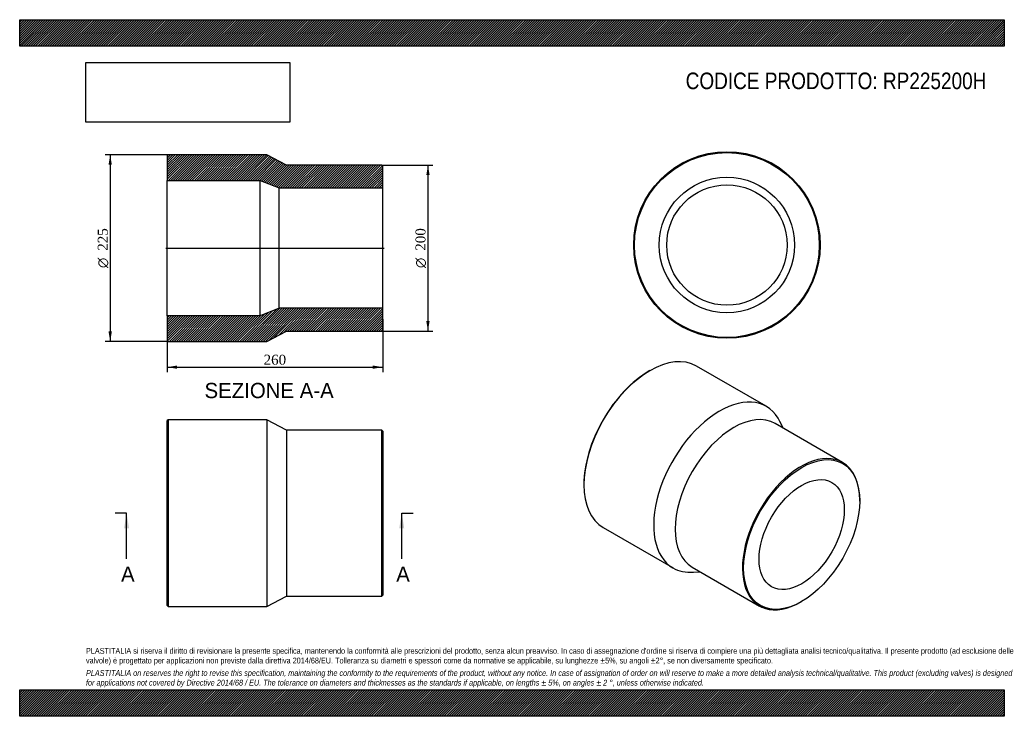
# Model space of a CAD drawing. Header units: millimetres. Extents: x 0 to 1188, y 0 to 840.
import ezdxf
from ezdxf.enums import TextEntityAlignment as Align
from ezdxf.lldxf.tags import DXFTag

# ---------------------------------------------------------------- set-up
doc = ezdxf.new("R2010")
doc.units = ezdxf.units.MM
doc.header["$LTSCALE"] = 4
for name, color, linetype in [('Default', 7, 'Continuous'), ('DV4_Default', 7, 'Continuous'), ('RP225200H', 7, 'Continuous')]:
    doc.layers.add(name, color=color, linetype=linetype)
doc.styles.add('SEACAD_Solid_Edge_ANSI', font='seans.ttf')
doc.styles.add('SEACAD_Solid_Edge_ANSI1_Symbols', font='semeca1.ttf')
doc.styles.add('SEACAD_Times_New_Roman', font='times.ttf')
tags = doc.linetypes.add('CENTER2', pattern=[28.575, 19.05, -3.175, 3.175, -3.175]).pattern_tags.tags
tags[10:11] = [DXFTag(74, 4), DXFTag(75, 0), DXFTag(340, '0'), DXFTag(46, 0.0), DXFTag(50, 0.0), DXFTag(44, 0.0), DXFTag(45, 0.0)]
tags[8:9] = [DXFTag(74, 4), DXFTag(75, 0), DXFTag(340, '0'), DXFTag(46, 0.0), DXFTag(50, 0.0), DXFTag(44, 0.0), DXFTag(45, 0.0)]
tags[6:7] = [DXFTag(74, 4), DXFTag(75, 0), DXFTag(340, '0'), DXFTag(46, 0.0), DXFTag(50, 0.0), DXFTag(44, 0.0), DXFTag(45, 0.0)]
tags[4:5] = [DXFTag(74, 4), DXFTag(75, 0), DXFTag(340, '0'), DXFTag(46, 0.0), DXFTag(50, 0.0), DXFTag(44, 0.0), DXFTag(45, 0.0)]
doc.dimstyles.new('ANSImm', dxfattribs={"dimtxt": 12, "dimasz": 12, "dimexe": 6, "dimexo": 0, "dimgap": 3, "dimtad": 1, "dimdsep": 46, "dimtxsty": 'SEACAD_Times_New_Roman', "dimblk1": '_SE_FILLED', "dimblk2": '_SE_FILLED', "dimsah": 1, "dimcen": 6, "dimazin": 0, "dimtfac": 0.85, "dimtdec": 3, "dimtofl": 0, "dimtmove": 0, "dimatfit": 3, "dimfxl": 1, "dimarcsym": 0})
picture_1 = doc.add_image_def('image1.jpg', size_in_pixel=(4302, 1260))

# ---------------------------------------------------------------- blocks, each defined once
blk = doc.blocks.new('SE')
at = {"layer": 'RP225200H', "color": 7, "linetype": 'Continuous'}
for p, q in [((179, 357.5), (178, 356.5)), ((178, 133.5), (178, 356.5)), ((179, 357.5), (179, 132.5)), ((298, 357.5), (179, 357.5)), ((298, 357.5), (298, 132.5)), ((322, 345), (298, 357.5)), ((322, 345), (322, 145)), ((437, 345), (322, 345)), ((437, 145), (437, 345)), ((438, 344), (437, 345)), ((438, 344), (438, 146)), ((298, 132.5), (322, 145)), ((322, 145), (437, 145)), ((437, 145), (438, 146)), ((178, 133.5), (179, 132.5)), ((179, 132.5), (298, 132.5))]:
    blk.add_line(p, q, dxfattribs=at)
blk = doc.blocks.new('SE1')
at = {"layer": 'RP225200H', "color": 7, "linetype": 'Continuous'}
for p, q in [((760.4, 416.8), (759.6, 416.4)), ((900.8, 373.8), (816.6, 422.3)), ((992.8, 306.2), (911.5, 353.1)), ((921, 347.6), (917.5, 355)), ((680.8, 279.8), (680.8, 279)), ((1013.5, 259.6), (1013.5, 260.4)), ((704.1, 227.5), (788.3, 178.9)), ((811.5, 179.9), (892.8, 133)), ((812.9, 173.8), (821, 174.4)), ((942.8, 137.9), (943.5, 138.3))]:
    blk.add_line(p, q, dxfattribs=at)
for centre, major_axis, start_param, end_param in [((760.4, 324.9), (-56.3, -97.4), 3.141593, 6.283185), ((759.6, 325.3), (55.8, 96.6), 0.785398, 2.356195), ((844.5, 276.3), (-56.3, -97.4), 2.764429, 6.283185), ((861.5, 266.5), (-50, -86.6), 3.141593, 6.283185), ((942.8, 219.6), (50, 86.6), 0, 3.926991), ((942.8, 219.6), (50, 86.6), 5.497787, 6.283185), ((844.5, 276.3), (-56.3, -97.4), 0, 0.377163)]:
    blk.add_ellipse(centre, major_axis=major_axis, ratio=0.57735, start_param=start_param, end_param=end_param, dxfattribs=at)
for major_axis in [(-49.5, -85.7), (-36.3, -62.9)]:
    blk.add_ellipse((943.5, 219.2), major_axis=major_axis, ratio=0.57735, dxfattribs=at)
blk = doc.blocks.new('SE2')
at = {"layer": 'RP225200H', "color": 7, "linetype": 'Continuous'}
for radius in [112.5, 111.5, 81.7, 72.6]:
    blk.add_circle((853.3, 568.3), radius, dxfattribs=at)
blk = doc.blocks.new('SE4')
at = {"color": 7, "linetype": 'Continuous', "style": 'SEACAD_Solid_Edge_ANSI'}
blk.add_text('A', height=18.4, dxfattribs=at).set_placement((122.3, 180.6), align=Align.TOP_LEFT)
blk = doc.blocks.new('SE5')
at = {"color": 7, "linetype": 'Continuous', "style": 'SEACAD_Solid_Edge_ANSI'}
blk.add_text('A', height=18.4, dxfattribs=at).set_placement((454.3, 180.6), align=Align.TOP_LEFT)
blk = doc.blocks.new('SEANNOT_GROUP')
at = {"linetype": 'Continuous'}
blk.add_hatch(color=7, dxfattribs=at).paths.add_polyline_path([(132, 226.6), (129, 245), (125.9, 226.6)])
at = {"color": 7, "linetype": 'Continuous'}
blk.add_lwpolyline([(129, 189.8), (129, 245)], dxfattribs=at)
blk = doc.blocks.new('SEANNOT_GROUP1')
at = {"linetype": 'Continuous'}
blk.add_hatch(color=7, dxfattribs=at).paths.add_polyline_path([(464, 226.6), (461, 245), (457.9, 226.6)])
at = {"color": 7, "linetype": 'Continuous'}
blk.add_lwpolyline([(461, 189.8), (461, 245)], dxfattribs=at)
blk = doc.blocks.new('SE3')
at = {"layer": 'Default', "color": 7, "linetype": 'CENTER2'}
for p, q in [((129, 245), (115.2, 245)), ((461, 245), (474.8, 245))]:
    blk.add_line(p, q, dxfattribs=at)
at = {"layer": 'Default', "color": 7, "linetype": 'CENTER2', "const_width": 0.0001}
blk.add_lwpolyline([(129, 245), (461, 245)], dxfattribs=at)
at = {"layer": 'Default'}
for name in ['SEANNOT_GROUP', 'SEANNOT_GROUP1', 'SE4', 'SE5']:
    blk.add_blockref(name, (0, 0), dxfattribs=at)
blk = doc.blocks.new('SE6')
at = {"layer": 'RP225200H', "linetype": 'Continuous'}
h = blk.add_hatch(dxfattribs=at)
h.set_pattern_fill('LINE', scale=0.62992, angle=45, style=0)
h.paths.add_polyline_path([(322, 664.6), (298, 677.1), (179, 677.1), (178, 676.1), (178, 646.3), (290, 646.3), (313, 637.2), (438, 637.2), (438, 663.6), (437, 664.6)])
h = blk.add_hatch(dxfattribs=at)
h.set_pattern_fill('LINE', scale=0.62992, angle=45, style=0)
h.paths.add_polyline_path([(298, 452.1), (322, 464.6), (437, 464.6), (438, 465.6), (438, 492), (313, 492), (290, 482.9), (178, 482.9), (178, 453.1), (179, 452.1)])
at = {"layer": 'DV4_Default', "color": 7, "linetype": 'CENTER2'}
blk.add_line((176.2, 564.6), (439.7, 564.6), dxfattribs=at)
at = {"layer": 'RP225200H', "color": 7, "linetype": 'Continuous'}
for p, q in [((178, 676.1), (179, 677.1)), ((178, 676.1), (178, 646.3)), ((298, 677.1), (179, 677.1)), ((322, 664.6), (298, 677.1)), ((437, 664.6), (322, 664.6)), ((437, 664.6), (438, 663.6)), ((438, 637.2), (438, 663.6)), ((178, 482.9), (178, 646.3)), ((178, 646.3), (290, 646.3)), ((290, 482.9), (290, 646.3)), ((290, 646.3), (313, 637.2)), ((313, 492), (313, 637.2)), ((313, 637.2), (438, 637.2)), ((438, 492), (438, 637.2)), ((313, 492), (290, 482.9)), ((438, 492), (313, 492)), ((438, 465.6), (438, 492)), ((290, 482.9), (178, 482.9)), ((178, 482.9), (178, 453.1)), ((298, 452.1), (322, 464.6)), ((322, 464.6), (437, 464.6)), ((438, 465.6), (437, 464.6)), ((179, 452.1), (178, 453.1)), ((179, 452.1), (298, 452.1))]:
    blk.add_line(p, q, dxfattribs=at)
blk = doc.blocks.new('GDimGGroup')
at = {"layer": 'Default', "linetype": 'Continuous'}
for points in [[(494.6, 652.6), (492.6, 664.6), (490.6, 652.6)], [(494.6, 476.6), (490.6, 476.6), (492.6, 464.6)]]:
    blk.add_hatch(color=7, dxfattribs=at).paths.add_polyline_path(points)
at = {"layer": 'Default', "color": 7, "linetype": 'Continuous'}
for p, q in [((437, 664.6), (498.6, 664.6)), ((492.6, 664.6), (492.6, 464.6)), ((437, 464.6), (498.6, 464.6))]:
    blk.add_line(p, q, dxfattribs=at)
for s, style, p in [('200', 'SEACAD_Times_New_Roman', (477.6, 561.4)), ('O', 'SEACAD_Solid_Edge_ANSI1_Symbols', (477.6, 540.5))]:
    blk.add_text(s, height=12, rotation=90, dxfattribs=dict(at, style=style)).set_placement(p, align=Align.TOP_LEFT)
blk = doc.blocks.new('DMBLK145')
at = {"layer": 'Default', "linetype": 'Continuous'}
for points in [[(190, 419), (190, 423), (178, 421)], [(426, 419), (438, 421), (426, 423)]]:
    blk.add_hatch(color=7, dxfattribs=at).paths.add_polyline_path(points)
at = {"layer": 'Default', "color": 7, "linetype": 'Continuous'}
for p, q in [((438, 478.8), (438, 415)), ((178, 468), (178, 415)), ((178, 421), (438, 421))]:
    blk.add_line(p, q, dxfattribs=at)
at = {"layer": 'Default', "color": 7, "linetype": 'Continuous', "style": 'SEACAD_Times_New_Roman'}
blk.add_text('260', height=12, dxfattribs=at).set_placement((294.3, 436), align=Align.TOP_LEFT)
blk = doc.blocks.new('_SE_FILLED')
at = {"color": 0}
blk.add_line((0, 0), (-1, 0), dxfattribs=at)
blk.add_solid([(0, 0), (-1, -0.1665), (-1, 0.1665), (0, 0)], dxfattribs=at)
blk = doc.blocks.new('GDimGGroup1')
at = {"layer": 'Default', "linetype": 'Continuous'}
for points in [[(107.2, 665.1), (111.2, 665.1), (109.2, 677.1)], [(107.2, 464.1), (109.2, 452.1), (111.2, 464.1)]]:
    blk.add_hatch(color=7, dxfattribs=at).paths.add_polyline_path(points)
at = {"layer": 'Default', "color": 7, "linetype": 'Continuous'}
for p, q in [((179, 677.1), (103.2, 677.1)), ((109.2, 677.1), (109.2, 452.1)), ((179, 452.1), (103.2, 452.1))]:
    blk.add_line(p, q, dxfattribs=at)
for s, style, p in [('225', 'SEACAD_Times_New_Roman', (94.2, 561.4)), ('O', 'SEACAD_Solid_Edge_ANSI1_Symbols', (94.2, 540.5))]:
    blk.add_text(s, height=12, rotation=90, dxfattribs=dict(at, style=style)).set_placement(p, align=Align.TOP_LEFT)

msp = doc.modelspace()

# ---------------------------------------------------------------- hatches: boundary and pattern name
at = {"layer": 'Default', "linetype": 'Continuous'}
h = msp.add_hatch(dxfattribs=at)
h.set_pattern_fill('LINE', scale=0.629921, angle=45, style=0)
h.paths.add_polyline_path([(1188, 808), (1188, 840), (0, 840), (0, 808)])
for points in [[(1188, 808), (1188, 840), (0, 840), (0, 808)], [(1188, 0), (1188, 32), (0, 32), (0, 0)]]:
    msp.add_hatch(color=7, dxfattribs=at).paths.add_polyline_path(points)
h = msp.add_hatch(dxfattribs=at)
h.set_pattern_fill('LINE', scale=0.629921, angle=45, style=0)
h.paths.add_polyline_path([(1188, 0), (1188, 32), (0, 32), (0, 0)])

# ---------------------------------------------------------------- linework, layer by layer
at = {"layer": 'Default', "color": 7, "linetype": 'Continuous'}
for p, q in [((0, 840), (1188, 840)), ((0, 808), (0, 840)), ((1188, 840), (1188, 808)), ((1188, 808), (0, 808)), ((0, 32), (1188, 32)), ((0, 0), (0, 32)), ((1188, 32), (1188, 0)), ((1188, 0), (0, 0))]:
    msp.add_line(p, q, dxfattribs=at)

# ---------------------------------------------------------------- block references
at = {"layer": 'Default'}
for name in ['SE2', 'GDimGGroup1', 'SE6', 'GDimGGroup', 'SE1', 'SE', 'SE3']:
    msp.add_blockref(name, (0, 0), dxfattribs=at)

# ---------------------------------------------------------------- texts
at = {"layer": 'Default', "color": 7, "linetype": 'Continuous', "style": 'SEACAD_Solid_Edge_ANSI'}
msp.add_text('SEZIONE A-A', height=18.4, dxfattribs=at).set_placement((223.019, 402.06), align=Align.TOP_LEFT)
at = {"layer": 'Default', "attachment_point": 1}
for s, insert, char_height, width in [('{\\fArial Narrow|b0||i0||c0|p34;\\C7;\\H20.;\\W1.;CODICE PRODOTTO: RP225200H}', (803.555, 776.254), 20, 364.05913), ("{\\fArial Narrow|b0||i0||c0|p34;\\C7;\\H7.;\\W1.;PLASTITALIA si riserva il diritto di revisionare la presente specifica, mantenendo la conformità alle prescrizioni del prodotto, senza alcun preavviso. In caso di assegnazione d'ordine si riserva di compiere una più dettagliata analisi tecnico/qualitativa. Il presente prodotto (ad esclusione delle \\P}{\\fArial Narrow|b0||i0||c0|p34;\\C7;\\H7.;\\W1.;valvole) è progettato per applicazioni non previste dalla direttiva 2014/68/EU. Tolleranza su diametri e spessori come da normative se applicabile, su lunghezze ±5%, su angoli ±2°, se non diversamente specificato.\\P}{\\fArial Narrow|b0||i0||c0|p34;\\C7;\\H2.;\\W1.;   \\P}{\\fArial Narrow|b0||i1||c0|p34;\\C7;\\H7.;\\W1.;PLASTITALIA on reserves the right to revise this specification, maintaining the conformity to the requirements of the product, without any notice. In case of assignation of order on will reserve to make a more detailed analysis technical/qualitative. This product (excluding valves) is designed \\P}{\\fArial Narrow|b0||i1||c0|p34;\\C7;\\H7.;\\W1.;for applications not covered by Directive 2014/68 / EU. The tolerance on diameters and thicknesses as the standards if applicable, on lengths ± 5%, on angles ± 2 °, unless otherwise indicated.\\P}", (80, 82.409), 7, 1028)]:
    msp.add_mtext(s, dxfattribs=dict(at, insert=insert, char_height=char_height, width=width))

# ---------------------------------------------------------------- dimensions: what is measured, and where the dimension line sits
at = {"layer": 'Default', "color": 7, "linetype": 'Continuous'}
dim = msp.add_linear_dim(base=(437.976, 421.039), p1=(177.976, 468.01), p2=(437.976, 478.81), text='\\A1;<>', dimstyle='ANSImm', dxfattribs=at)
dim.commit()
dim.dimension.update_dxf_attribs({"geometry": 'DMBLK145', "text_midpoint": (307.976, 421.039), "dimtype": 160})

# ---------------------------------------------------------------- pictures from other files: only their frames are drawn
image = msp.add_image(picture_1, insert=(80, 716.413), size_in_units=(245.829, 72))
image.dxf.flags = 7

doc.saveas('drawing.dxf')
